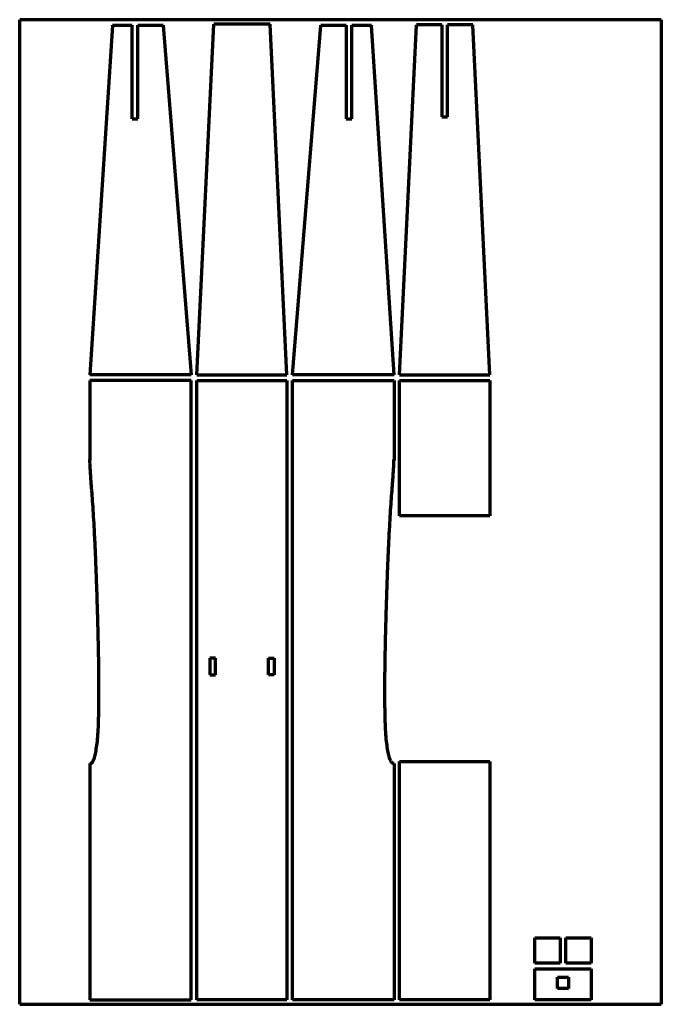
# Model space of a CAD drawing. Header units: millimetres. Extents: x 20 to 590, y 20 to 894.
import ezdxf

# ---------------------------------------------------------------- set-up
doc = ezdxf.new("R2010")
doc.units = ezdxf.units.MM
doc.layers.add('1', color=7, linetype='Continuous', true_color=0xffffff)

msp = doc.modelspace()

# ---------------------------------------------------------------- linework, layer by layer
at = {"layer": '1', "color": 8, "linetype": 'Continuous', "lineweight": 70}
for p, q in [((20, 20), (20, 894.4)), ((589.6, 894.4), (20, 894.4)), ((589.6, 894.4), (589.6, 20)), ((20, 20), (589.6, 20))]:
    msp.add_line(p, q, dxfattribs=at)
at = {"layer": '1', "color": 155, "linetype": 'Continuous', "lineweight": 70}
for p, q in [((102.3, 889.36), (82.3, 579)), ((102.3, 889.6), (119.8, 889.6)), ((102.3, 889.36), (102.3, 889.6)), ((119.8, 889.6), (119.8, 889.36)), ((119.8, 806.47), (119.8, 889.6)), ((124.8, 889.6), (147.3, 889.6)), ((124.8, 889.36), (124.8, 889.6)), ((124.8, 806.47), (124.8, 889.36)), ((147.3, 889.6), (147.3, 889.36)), ((147.3, 889.36), (172.3, 579)), ((177.3, 579), (192.3, 890)), ((242.3, 890.4), (192.3, 890.4)), ((192.3, 890.4), (192.3, 890)), ((242.3, 890), (242.3, 890.4)), ((257.3, 579), (242.3, 890)), ((262.3, 579), (287.3, 889.36)), ((287.3, 889.36), (287.3, 889.6)), ((287.3, 889.6), (309.8, 889.6)), ((309.8, 889.6), (309.8, 889.36)), ((309.8, 889.36), (309.8, 806.47)), ((314.8, 889.36), (314.8, 889.6)), ((314.8, 889.6), (332.3, 889.6)), ((314.8, 806.47), (314.8, 889.36)), ((332.3, 889.6), (332.3, 889.36)), ((352.3, 579), (332.3, 889.36)), ((357.3, 579), (372.3, 889.64)), ((372.3, 889.96), (372.3, 889.64)), ((394.8, 889.96), (372.3, 889.96)), ((394.8, 889.96), (394.8, 808.09)), ((422.3, 889.96), (399.8, 889.96)), ((399.8, 808.09), (399.8, 889.96)), ((422.3, 889.64), (422.3, 889.96)), ((437.3, 579), (422.3, 889.64)), ((119.8, 806.47), (124.8, 806.47)), ((309.8, 806.47), (314.8, 806.47)), ((394.8, 808.09), (399.8, 808.09)), ((172.3, 579), (82.3, 579)), ((177.3, 579), (257.3, 579)), ((352.3, 579), (262.3, 579)), ((357.3, 579), (437.3, 579)), ((82.3, 574), (82.3, 502.84)), ((172.3, 574), (82.3, 574)), ((172.3, 24), (172.3, 574)), ((177.3, 574), (257.3, 574)), ((177.3, 24), (177.3, 574)), ((257.3, 574), (257.3, 24)), ((262.3, 24), (262.3, 574)), ((262.3, 574), (352.3, 574)), ((352.3, 574), (352.3, 502.84)), ((357.3, 574), (437.3, 574)), ((357.3, 453.7), (357.3, 574)), ((437.3, 574), (437.3, 453.7)), ((437.3, 453.7), (357.3, 453.7)), ((437.3, 453.7), (357.3, 453.7)), ((188.8, 327.5), (188.8, 312.5)), ((193.8, 327.5), (188.8, 327.5)), ((193.8, 312.5), (193.8, 327.5)), ((240.8, 312.5), (240.8, 327.5)), ((240.8, 327.5), (245.8, 327.5)), ((245.8, 327.5), (245.8, 312.5)), ((188.8, 312.5), (193.8, 312.5)), ((245.8, 312.5), (240.8, 312.5)), ((82.3, 233.9), (82.3, 24)), ((352.3, 233.9), (352.3, 24)), ((357.3, 24), (357.3, 235.55)), ((357.3, 235.55), (437.3, 235.55)), ((357.3, 235.55), (437.3, 235.55)), ((357.3, 24), (357.3, 235.55)), ((437.3, 235.55), (437.3, 24)), ((437.3, 235.55), (437.3, 24)), ((477.3, 56.5), (477.3, 79)), ((477.3, 79), (499.8, 79)), ((499.8, 79), (499.8, 56.5)), ((504.8, 56.5), (504.8, 79)), ((504.8, 79), (527.3, 79)), ((527.3, 79), (527.3, 56.5)), ((499.8, 56.5), (477.3, 56.5)), ((527.3, 56.5), (504.8, 56.5)), ((477.3, 51.5), (527.3, 51.5)), ((477.3, 24), (477.3, 51.5)), ((497.3, 34), (497.3, 44)), ((497.3, 44), (507.3, 44)), ((507.3, 44), (507.3, 34)), ((527.3, 51.5), (527.3, 24)), ((507.3, 34), (497.3, 34)), ((82.3, 24), (172.3, 24)), ((257.3, 24), (177.3, 24)), ((352.3, 24), (262.3, 24)), ((437.3, 24), (357.3, 24)), ((527.3, 24), (477.3, 24))]:
    msp.add_line(p, q, dxfattribs=at)
for points in [[(82.3, 233.9), (82.32, 233.9), (82.57, 233.9), (82.96, 233.93), (83.44, 234.04), (83.8, 234.2), (84.12, 234.47), (84.47, 234.89), (84.86, 235.5), (85.71, 237.17), (86.76, 240.38), (87.89, 245.53), (88.84, 252.06), (89.53, 259.89), (89.98, 268.99), (90.26, 279.27), (90.39, 290.61), (90.39, 302.87), (90.29, 315.92), (90.09, 329.58), (89.81, 343.71), (89.46, 358.12), (89.04, 372.66), (88.58, 387.14), (88.08, 401.4), (87.53, 415.27), (86.96, 428.58), (86.34, 441.19), (85.66, 452.96), (84.94, 463.8), (84.24, 473.59), (83.59, 482.21), (83.07, 489.53), (82.68, 495.42), (82.45, 499.75), (82.37, 502.1), (82.32, 503.9)], [(352.3, 233.9), (352.28, 233.9), (352.03, 233.9), (351.64, 233.93), (351.16, 234.04), (350.8, 234.2), (350.48, 234.47), (350.13, 234.89), (349.74, 235.5), (348.89, 237.17), (347.84, 240.38), (346.71, 245.53), (345.76, 252.06), (345.07, 259.89), (344.62, 268.99), (344.34, 279.27), (344.21, 290.61), (344.21, 302.87), (344.31, 315.92), (344.51, 329.58), (344.79, 343.71), (345.14, 358.12), (345.56, 372.66), (346.02, 387.14), (346.52, 401.4), (347.07, 415.27), (347.64, 428.58), (348.26, 441.19), (348.94, 452.96), (349.66, 463.8), (350.36, 473.59), (351.01, 482.21), (351.53, 489.53), (351.92, 495.42), (352.15, 499.75), (352.23, 502.1), (352.28, 503.9)]]:
    msp.add_open_spline(points, degree=3, knots=[0, 0, 0, 0, 0.000252, 0.002735, 0.004259, 0.00567, 0.007134, 0.008816, 0.011735, 0.015128, 0.0294, 0.048946, 0.073272, 0.102252, 0.135873, 0.173888, 0.21583, 0.261193, 0.309433, 0.359974, 0.412216, 0.465538, 0.51931, 0.572895, 0.625659, 0.676977, 0.72624, 0.772877, 0.816443, 0.856577, 0.892874, 0.924877, 0.952092, 0.974004, 0.990118, 1, 1, 1, 1], dxfattribs=at)
for points in [[(82.32, 503.9), (82.31, 503.51), (82.31, 503.16), (82.3, 502.84)], [(82.32, 503.9), (82.31, 503.51), (82.31, 503.16), (82.3, 502.84)], [(352.28, 503.9), (352.29, 503.51), (352.29, 503.16), (352.3, 502.84)]]:
    msp.add_open_spline(points, degree=3, dxfattribs=at)

doc.saveas('drawing.dxf')
